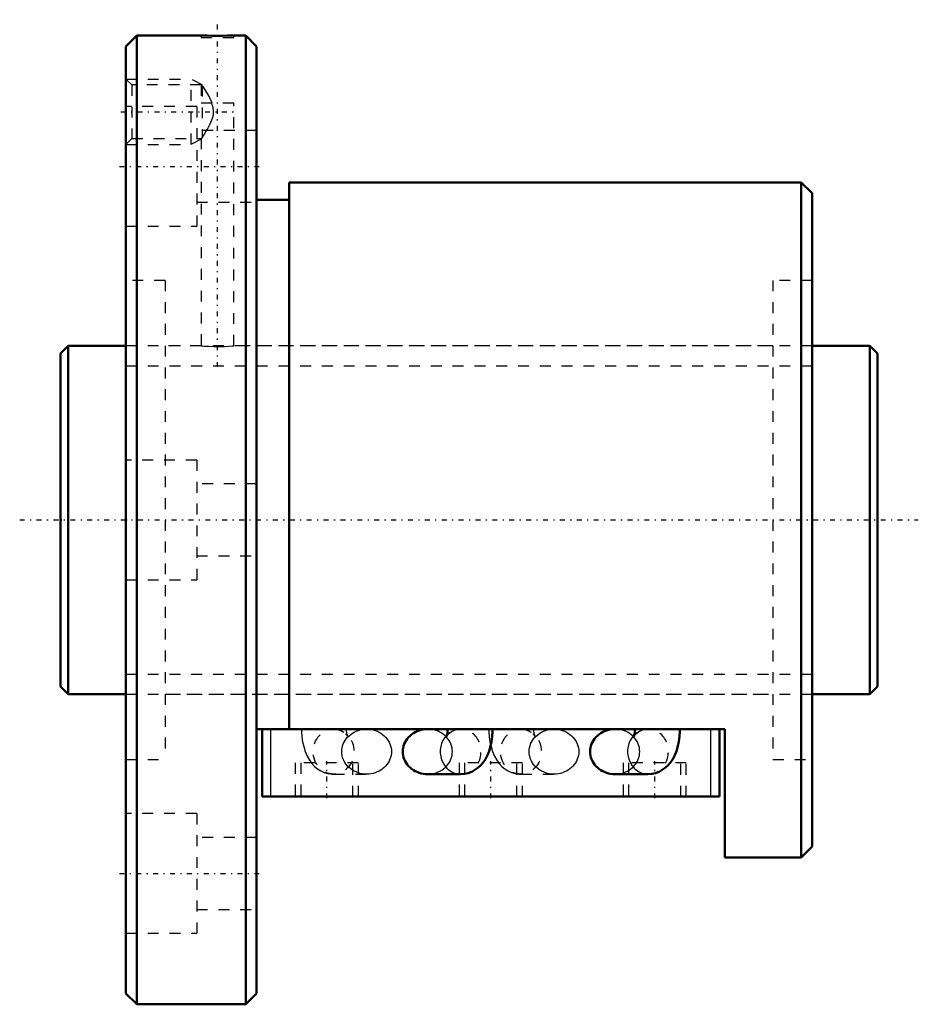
# Model space of a CAD drawing. Header units: millimetres. Extents: x -3.8 to 78.8, y -44.5 to 46.
import ezdxf

# ---------------------------------------------------------------- set-up
doc = ezdxf.new("R2010")
doc.units = ezdxf.units.MM
doc.linetypes.add('Center', pattern=[1.5, 0.45, -0.5, 0.05, -0.5])
doc.linetypes.add('Dashed', pattern=[2, 1, -1])
for name, color, linetype, lineweight in [('2d ConnectionPoints', 7, 'Continuous', 50), ('AM_0', 7, 'Continuous', 50), ('AM_4', 3, 'Continuous', 25), ('AM_5', 3, 'Continuous', 25), ('AM_7', 7, 'Center', 25), ('AM_9', 6, 'Dashed', 25)]:
    doc.layers.add(name, color=color, linetype=linetype, lineweight=lineweight)

# ---------------------------------------------------------------- blocks, each defined once
blk = doc.blocks.new('1_BNF_3206_5RR_Nut_0_in_BNF3206V_5RRG1_75LC0_000_rev_4')
at = {"layer": 'AM_0'}
for p, q in [((7, 44.5), (6, 43.5)), ((12.9, 44.5), (7, 44.5)), ((7, 44.5), (7, -44.5)), ((17, 44.5), (15.882, 44.5)), ((18, 43.5), (17, 44.5)), ((17, 44.5), (17, -44.5)), ((6, 43.5), (6, -43.5)), ((18, 43.5), (18, -43.5)), ((68, 31), (21, 31)), ((21, 31), (21, -19.22)), ((68, 31), (68, -31)), ((69, 30), (68, 31)), ((69, 30), (69, -30)), ((21, 29.4), (18, 29.4)), ((61, -19.22), (18, -19.22)), ((18.5, -25.42), (18.5, -19.22)), ((35.54, -19.221), (33.698, -19.221)), ((52.74, -19.221), (50.898, -19.221)), ((60.5, -25.42), (60.5, -19.22)), ((61, -31), (61, -19.22)), ((33.698, -23.352), (36.732, -23.352)), ((50.898, -23.352), (53.932, -23.352)), ((60.5, -25.42), (18.5, -25.42)), ((68, -31), (69, -30)), ((61, -31), (68, -31)), ((6, -43.5), (7, -44.5)), ((17, -44.5), (18, -43.5)), ((7, -44.5), (17, -44.5))]:
    blk.add_line(p, q, dxfattribs=at)
for points in [[(15.9, 44.5), (15.86, 44.499), (15.664, 44.493), (15.325, 44.484), (14.883, 44.477), (14.385, 44.475), (13.89, 44.478), (13.452, 44.485), (13.121, 44.493), (12.934, 44.499), (12.9, 44.5)], [(33.698, -19.221), (33.499, -19.229), (33.302, -19.252), (33.108, -19.291), (32.918, -19.346), (32.735, -19.415), (32.558, -19.498), (32.391, -19.595), (32.233, -19.704), (32.086, -19.826), (31.952, -19.959), (31.831, -20.102), (31.724, -20.254), (31.632, -20.414), (31.556, -20.58), (31.496, -20.752), (31.453, -20.928), (31.427, -21.107), (31.419, -21.287)], [(35.54, -19.22), (35.538, -19.321), (35.524, -19.512), (35.5, -19.677), (35.476, -19.788), (35.455, -19.856), (35.446, -19.879), (35.446, -19.879)], [(36.732, -23.352), (37.077, -23.328), (37.423, -23.253), (37.747, -23.132), (38.048, -22.971), (38.323, -22.774), (38.574, -22.542), (38.801, -22.276), (39.006, -21.973), (39.189, -21.627), (39.35, -21.234), (39.481, -20.801), (39.577, -20.35), (39.638, -19.894), (39.668, -19.437), (39.671, -19.22)], [(50.898, -19.221), (50.699, -19.229), (50.502, -19.252), (50.308, -19.291), (50.118, -19.346), (49.935, -19.415), (49.758, -19.498), (49.591, -19.595), (49.433, -19.704), (49.286, -19.826), (49.152, -19.959), (49.031, -20.102), (48.924, -20.254), (48.832, -20.414), (48.756, -20.58), (48.696, -20.752), (48.653, -20.928), (48.627, -21.107), (48.619, -21.287)], [(52.74, -19.22), (52.738, -19.321), (52.724, -19.512), (52.7, -19.677), (52.676, -19.788), (52.655, -19.856), (52.646, -19.879), (52.646, -19.879)], [(53.932, -23.352), (54.277, -23.328), (54.623, -23.253), (54.947, -23.132), (55.248, -22.971), (55.523, -22.774), (55.774, -22.542), (56.001, -22.276), (56.206, -21.973), (56.389, -21.627), (56.55, -21.234), (56.681, -20.801), (56.777, -20.35), (56.838, -19.894), (56.868, -19.437), (56.871, -19.22)], [(31.419, -21.287), (31.427, -21.467), (31.453, -21.645), (31.496, -21.821), (31.556, -21.993), (31.632, -22.16), (31.724, -22.32), (31.831, -22.471), (31.952, -22.614), (32.086, -22.747), (32.233, -22.869), (32.391, -22.979), (32.558, -23.076), (32.735, -23.159), (32.918, -23.228), (33.108, -23.282), (33.302, -23.321), (33.499, -23.344), (33.698, -23.352)], [(48.619, -21.287), (48.627, -21.467), (48.653, -21.645), (48.696, -21.821), (48.756, -21.993), (48.832, -22.16), (48.924, -22.32), (49.031, -22.471), (49.152, -22.614), (49.286, -22.747), (49.433, -22.869), (49.591, -22.979), (49.758, -23.076), (49.935, -23.159), (50.118, -23.228), (50.308, -23.282), (50.502, -23.321), (50.699, -23.344), (50.898, -23.352)]]:
    blk.add_lwpolyline(points, dxfattribs=at)
at = {"layer": 'AM_4'}
for p, q in [((19.3, -25.42), (19.3, -19.22)), ((59.7, -25.42), (59.7, -19.22))]:
    blk.add_line(p, q, dxfattribs=at)
for centre in [(36.732, -21.287), (53.932, -21.287)]:
    blk.add_ellipse(centre, major_axis=(0, 2.066), ratio=0.906308, start_param=0.750986, end_param=3.142344, dxfattribs=at)
at = {"layer": 'AM_5', "linetype": 'Dashed'}
for p, q in [((6, 40.5), (12, 40.5)), ((12, 34.5), (12, 40.5)), ((13, 39.958), (12, 40.5)), ((6, 34.5), (12, 34.5)), ((12.9, 34.987), (12, 34.5))]:
    blk.add_line(p, q, dxfattribs=at)
at = {"layer": 'AM_7'}
for p, q in [((14.4, 14.05), (14.4, 45.95)), ((5.52, 37.5), (16.08, 37.5)), ((5.4, 32.476), (18.6, 32.476)), ((24.45, -25.575), (24.45, -22.165)), ((39.5, -25.575), (39.5, -22.165)), ((54.55, -25.575), (54.55, -22.165)), ((5.4, -32.476), (18.6, -32.476))]:
    blk.add_line(p, q, dxfattribs=at)
at = {"layer": 'AM_9'}
for p, q in [((12.9, 44.5), (12.9, 44.3)), ((15.9, 44.3), (15.9, 44.5)), ((12.9, 44.3), (15.9, 44.3)), ((6.541, 39.958), (6, 40.5)), ((12.912, 39.958), (6.541, 39.958)), ((6.541, 39.958), (6.541, 35.041)), ((12.9, 39.958), (12.9, 38.3)), ((13, 39.899), (12.9, 39.958)), ((13, 39.899), (13, 35.101)), ((12.9, 38.3), (15.9, 38.3)), ((15.9, 15.998), (15.9, 38.3)), ((12.5, 37.976), (6, 37.976)), ((12.5, 37.976), (12.5, 26.976)), ((18, 35.776), (12.5, 35.776)), ((6, 34.5), (6.541, 35.041)), ((6.541, 35.041), (12.912, 35.041)), ((12.9, 35.041), (13, 35.101)), ((12.9, 35.049), (12.9, 16)), ((12.5, 29.176), (18, 29.176)), ((6, 26.976), (12.5, 26.976)), ((9.6, 22), (6, 22)), ((9.6, 22), (9.6, -22)), ((65.4, 22), (65.4, -22)), ((69, 22), (65.4, 22)), ((12.9, 16), (9.6, 16)), ((65.4, 16), (15.881, 16)), ((12.5, 5.5), (6, 5.5)), ((12.5, 5.5), (12.5, -5.5)), ((18, 3.3), (12.5, 3.3)), ((12.5, -3.3), (18, -3.3)), ((6, -5.5), (12.5, -5.5)), ((9.6, -16), (65.4, -16)), ((25.068, -19.221), (25.162, -19.224)), ((28.102, -19.221), (25.068, -19.221)), ((25.162, -19.224), (25.221, -19.228)), ((25.681, -19.337), (25.772, -19.376)), ((36.732, -19.221), (35.54, -19.221)), ((42.268, -19.221), (42.421, -19.228)), ((45.302, -19.221), (42.268, -19.221)), ((42.881, -19.337), (42.972, -19.376)), ((53.932, -19.221), (52.74, -19.221)), ((6, -22), (9.6, -22)), ((27.35, -22.32), (21.55, -22.32)), ((21.55, -22.32), (21.55, -25.42)), ((22.05, -22.32), (22.05, -25.42)), ((26.85, -25.42), (26.85, -22.32)), ((27.35, -25.42), (27.35, -22.32)), ((42.4, -22.32), (36.6, -22.32)), ((36.6, -22.32), (36.6, -25.42)), ((37.1, -22.32), (37.1, -25.42)), ((41.9, -25.42), (41.9, -22.32)), ((42.4, -25.42), (42.4, -22.32)), ((57.45, -22.32), (51.65, -22.32)), ((51.65, -22.32), (51.65, -25.42)), ((52.15, -22.32), (52.15, -25.42)), ((56.95, -25.42), (56.95, -22.32)), ((57.45, -25.42), (57.45, -22.32)), ((65.4, -22), (69, -22)), ((25.068, -23.352), (28.102, -23.352)), ((41.898, -23.324), (42.013, -23.339)), ((42.268, -23.352), (45.302, -23.352)), ((12.5, -26.976), (6, -26.976)), ((12.5, -26.976), (12.5, -37.976)), ((18, -29.176), (12.5, -29.176)), ((12.5, -35.776), (18, -35.776)), ((6, -37.976), (12.5, -37.976))]:
    blk.add_line(p, q, dxfattribs=at)
for points in [[(13, 39.899), (13.031, 39.851), (13.25, 39.503), (13.454, 39.162), (13.66, 38.79), (13.886, 38.3)], [(13, 35.101), (13.156, 35.347), (13.319, 35.611), (13.491, 35.903), (13.751, 36.389), (13.961, 36.914), (14.034, 37.225), (14.055, 37.544), (14.018, 37.861), (13.934, 38.17), (13.886, 38.3)], [(12.9, 16), (12.984, 15.992), (13.227, 15.973), (13.602, 15.95), (14.068, 15.933), (14.571, 15.93), (15.052, 15.943), (15.461, 15.965), (15.752, 15.987), (15.891, 15.999), (15.9, 16)], [(22.129, -19.22), (22.133, -19.469), (22.165, -19.924), (22.228, -20.375), (22.325, -20.823), (22.463, -21.268), (22.651, -21.712), (22.853, -22.068), (23.079, -22.377), (23.328, -22.643), (23.6, -22.869), (23.896, -23.054), (24.21, -23.197), (24.541, -23.295), (24.813, -23.339)], [(25.221, -19.228), (25.354, -19.245), (25.628, -19.317), (25.681, -19.337)], [(25.823, -21.287), (25.832, -21.107), (25.858, -20.928), (25.901, -20.752), (25.96, -20.58), (26.036, -20.414), (26.128, -20.254), (26.235, -20.102), (26.356, -19.959), (26.491, -19.826), (26.637, -19.704), (26.795, -19.595), (26.963, -19.498), (27.139, -19.415), (27.323, -19.346), (27.512, -19.291), (27.706, -19.252), (27.904, -19.229), (28.102, -19.221)], [(26.183, -19.658), (26.197, -19.672), (26.288, -19.776), (26.336, -19.847), (26.353, -19.878), (26.354, -19.879)], [(26.354, -19.879), (26.349, -19.866), (26.331, -19.811), (26.307, -19.712), (26.283, -19.573), (26.266, -19.401), (26.26, -19.22)], [(28.102, -19.221), (28.301, -19.229), (28.498, -19.252), (28.692, -19.291), (28.882, -19.346), (29.065, -19.415), (29.242, -19.498), (29.409, -19.595), (29.567, -19.704), (29.714, -19.826), (29.848, -19.959), (29.969, -20.102), (30.076, -20.254), (30.168, -20.414), (30.244, -20.58), (30.304, -20.752), (30.347, -20.928), (30.373, -21.107), (30.381, -21.287), (30.373, -21.467), (30.347, -21.645), (30.304, -21.821), (30.244, -21.993), (30.168, -22.16), (30.076, -22.32), (29.969, -22.471), (29.848, -22.614), (29.714, -22.747), (29.567, -22.869), (29.409, -22.979), (29.242, -23.076), (29.065, -23.159), (28.882, -23.228), (28.692, -23.282), (28.498, -23.321), (28.301, -23.344), (28.102, -23.352)], [(33.698, -23.352), (33.896, -23.344), (34.094, -23.321), (34.288, -23.282), (34.477, -23.228), (34.661, -23.159), (34.837, -23.076), (35.005, -22.979), (35.163, -22.869), (35.309, -22.747), (35.444, -22.614), (35.565, -22.471), (35.672, -22.32), (35.764, -22.16), (35.84, -21.993), (35.899, -21.821), (35.942, -21.645), (35.968, -21.467), (35.977, -21.287), (35.968, -21.107), (35.942, -20.928), (35.899, -20.752), (35.84, -20.58), (35.764, -20.414), (35.672, -20.254), (35.565, -20.102), (35.444, -19.959), (35.309, -19.826), (35.163, -19.704), (35.005, -19.595), (34.837, -19.498), (34.661, -19.415), (34.477, -19.346), (34.288, -19.291), (34.094, -19.252), (33.896, -19.229), (33.698, -19.221)], [(35.446, -19.879), (35.457, -19.858), (35.496, -19.798), (35.575, -19.701), (35.705, -19.578), (35.889, -19.449), (36.121, -19.336), (36.269, -19.286)], [(36.269, -19.286), (36.386, -19.257), (36.669, -19.222), (36.732, -19.221)], [(39.329, -19.22), (39.333, -19.469), (39.365, -19.924), (39.428, -20.375), (39.497, -20.71)], [(42.421, -19.228), (42.554, -19.245), (42.828, -19.317), (42.881, -19.337)], [(43.023, -21.287), (43.032, -21.107), (43.058, -20.928), (43.101, -20.752), (43.16, -20.58), (43.236, -20.414), (43.328, -20.254), (43.435, -20.102), (43.556, -19.959), (43.691, -19.826), (43.837, -19.704), (43.995, -19.595), (44.163, -19.498), (44.339, -19.415), (44.523, -19.346), (44.712, -19.291), (44.906, -19.252), (45.104, -19.229), (45.302, -19.221)], [(43.383, -19.658), (43.397, -19.672), (43.488, -19.776), (43.536, -19.847), (43.553, -19.878), (43.554, -19.879)], [(43.554, -19.879), (43.549, -19.866), (43.531, -19.811), (43.507, -19.712), (43.483, -19.573), (43.466, -19.401), (43.46, -19.22)], [(45.302, -19.221), (45.501, -19.229), (45.698, -19.252), (45.892, -19.291), (46.082, -19.346), (46.265, -19.415), (46.442, -19.498), (46.609, -19.595), (46.767, -19.704), (46.914, -19.826), (47.048, -19.959), (47.169, -20.102), (47.276, -20.254), (47.368, -20.414), (47.444, -20.58), (47.504, -20.752), (47.547, -20.928), (47.573, -21.107), (47.581, -21.287), (47.573, -21.467), (47.547, -21.645), (47.504, -21.821), (47.444, -21.993), (47.368, -22.16), (47.276, -22.32), (47.169, -22.471), (47.048, -22.614), (46.914, -22.747), (46.767, -22.869), (46.609, -22.979), (46.442, -23.076), (46.265, -23.159), (46.082, -23.228), (45.892, -23.282), (45.698, -23.321), (45.501, -23.344), (45.302, -23.352)], [(50.898, -23.352), (51.096, -23.344), (51.294, -23.321), (51.488, -23.282), (51.677, -23.228), (51.861, -23.159), (52.037, -23.076), (52.205, -22.979), (52.363, -22.869), (52.509, -22.747), (52.644, -22.614), (52.765, -22.471), (52.872, -22.32), (52.964, -22.16), (53.04, -21.993), (53.099, -21.821), (53.142, -21.645), (53.168, -21.467), (53.177, -21.287), (53.168, -21.107), (53.142, -20.928), (53.099, -20.752), (53.04, -20.58), (52.964, -20.414), (52.872, -20.254), (52.765, -20.102), (52.644, -19.959), (52.509, -19.826), (52.363, -19.704), (52.205, -19.595), (52.037, -19.498), (51.861, -19.415), (51.677, -19.346), (51.488, -19.291), (51.294, -19.252), (51.096, -19.229), (50.898, -19.221)], [(52.646, -19.879), (52.657, -19.858), (52.696, -19.798), (52.775, -19.701), (52.905, -19.578), (53.089, -19.449), (53.321, -19.336), (53.469, -19.286)], [(53.469, -19.286), (53.586, -19.257), (53.869, -19.222), (53.932, -19.221)], [(39.497, -20.71), (39.525, -20.823), (39.663, -21.268), (39.851, -21.712), (40.053, -22.068), (40.279, -22.377), (40.528, -22.643), (40.8, -22.869), (41.096, -23.054), (41.41, -23.197), (41.741, -23.295), (41.898, -23.324)], [(28.102, -23.352), (27.904, -23.344), (27.706, -23.321), (27.512, -23.282), (27.323, -23.228), (27.139, -23.159), (26.963, -23.076), (26.795, -22.979), (26.637, -22.869), (26.491, -22.747), (26.356, -22.614), (26.235, -22.471), (26.128, -22.32), (26.036, -22.16), (25.96, -21.993), (25.901, -21.821), (25.858, -21.645), (25.832, -21.467), (25.823, -21.287)], [(45.302, -23.352), (45.104, -23.344), (44.906, -23.321), (44.712, -23.282), (44.523, -23.228), (44.339, -23.159), (44.163, -23.076), (43.995, -22.979), (43.837, -22.869), (43.691, -22.747), (43.556, -22.614), (43.435, -22.471), (43.328, -22.32), (43.236, -22.16), (43.16, -21.993), (43.101, -21.821), (43.058, -21.645), (43.032, -21.467), (43.023, -21.287)], [(24.813, -23.339), (24.916, -23.348), (25.068, -23.352)], [(42.013, -23.339), (42.116, -23.348), (42.268, -23.352)]]:
    blk.add_lwpolyline(points, dxfattribs=at)
for centre in [(25.068, -21.287), (42.268, -21.287)]:
    blk.add_ellipse(centre, major_axis=(0, 2.066), ratio=0.906308, dxfattribs=at)
for centre, start_param, end_param in [((36.732, -21.287), 0.563482, 0.750986), ((36.732, -21.287), 3.142344, 6.533325), ((53.932, -21.287), 0.563482, 0.750986), ((53.932, -21.287), 3.142344, 6.533325)]:
    blk.add_ellipse(centre, major_axis=(0, 2.066), ratio=0.906308, start_param=start_param, end_param=end_param, dxfattribs=at)
blk = doc.blocks.new('2_BNF_3206_5RR000_Shaft_0_in_BNF3206V_5RRG1_75LC0_000_rev_4')
at = {"layer": 'AM_0'}
for p, q in [((0.7, 16), (0, 15.3)), ((0.7, 16), (0.7, -16)), ((6, 16), (0.7, 16)), ((74.3, 16), (69, 16)), ((75, 15.3), (74.3, 16)), ((74.3, 16), (74.3, -16)), ((0, 15.3), (0, -15.3)), ((75, 15.3), (75, -15.3)), ((0, -15.3), (0.7, -16)), ((74.3, -16), (75, -15.3)), ((0.7, -16), (6, -16)), ((69, -16), (74.3, -16))]:
    blk.add_line(p, q, dxfattribs=at)
at = {"layer": 'AM_5', "linetype": 'Dashed'}
for p, q in [((6, 14.1595), (69, 14.1595)), ((6, -14.1595), (69, -14.1595))]:
    blk.add_line(p, q, dxfattribs=at)
at = {"layer": 'AM_7'}
blk.add_line((-3.75, 0), (78.75, 0), dxfattribs=at)
at = {"layer": 'AM_9'}
for p, q in [((69, 16), (6, 16)), ((6, -16), (69, -16))]:
    blk.add_line(p, q, dxfattribs=at)

msp = doc.modelspace()

# ---------------------------------------------------------------- linework, layer by layer
at = {"layer": '2d ConnectionPoints'}
for p in [(0, 0), (6, 0)]:
    msp.add_point(p, dxfattribs=at)

# ---------------------------------------------------------------- block references
for name in ['1_BNF_3206_5RR_Nut_0_in_BNF3206V_5RRG1_75LC0_000_rev_4', '2_BNF_3206_5RR000_Shaft_0_in_BNF3206V_5RRG1_75LC0_000_rev_4']:
    msp.add_blockref(name, (0, 0))

doc.saveas('drawing.dxf')
